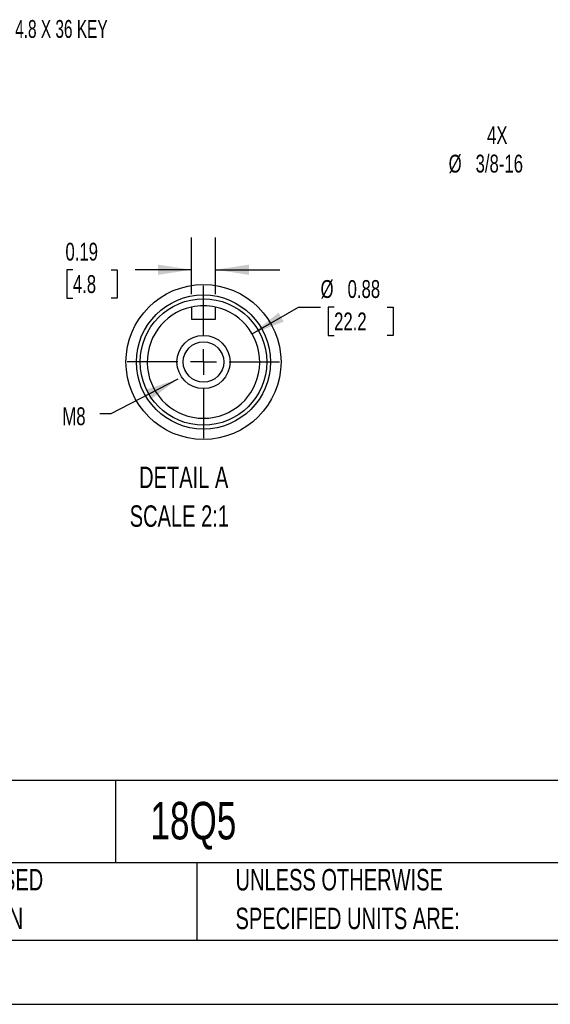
# Model space of a CAD drawing. Header units: inches. Extents: x 0 to 44, y 0 to 34.
# Tile 6 of 18: x 23 to 31.3, y 0 to 15.3. Entities that reach past the tile are written whole.
import ezdxf

# ---------------------------------------------------------------- set-up
doc = ezdxf.new("R2010")
doc.units = ezdxf.units.IN
doc.header["$LTSCALE"] = 4
doc.header["$MEASUREMENT"] = 0
doc.linetypes.add('CENTERX2', pattern=[0.8, 0.5, -0.1, 0.1, -0.1])
doc.layers.add('CENTER', color=40, linetype='CENTERX2')
doc.layers.add('SLD-DEFPOINTS', color=7, linetype='Continuous')
doc.layers.add('DIMENSIONS', color=140, linetype='Continuous', lineweight=25)
doc.layers.add('TEXT', color=140, linetype='Continuous', lineweight=25)
doc.styles.add('SLDTEXTSTYLE0', font='TXT', dxfattribs={"width": 0.7})
doc.styles.add('SLDTEXTSTYLE2', font='TXT', dxfattribs={"width": 0.644444})
doc.dimstyles.new('SLDDIMSTYLE3', dxfattribs={"dimtxt": 0.18, "dimasz": 0.52, "dimexe": 0, "dimexo": 0.0625, "dimgap": 0, "dimtad": 0, "dimtih": 1, "dimtoh": 1, "dimdec": 0, "dimrnd": 1e-09, "dimzin": 0, "dimdsep": 46, "dimtxsty": 'Standard', "dimsah": 1, "dimcen": 0.09, "dimadec": 0, "dimazin": 0, "dimtfac": 0.52, "dimtdec": 0, "dimtofl": 0, "dimtmove": 0, "dimatfit": 3, "dimfxl": 0, "dimfrac": 2, "dimtolj": 1, "dimtzin": 0, "dimarcsym": 0})
doc.dimstyles.new('SLDDIMSTYLE4', dxfattribs={"dimtxt": 0.277778, "dimasz": 0.52, "dimexe": 0, "dimexo": 0.0625, "dimgap": 0.069444, "dimtad": 0, "dimtih": 1, "dimtoh": 1, "dimrnd": 1e-09, "dimzin": 12, "dimdsep": 46, "dimtxsty": 'SLDTEXTSTYLE0', "dimsah": 1, "dimcen": 0, "dimadec": 0, "dimazin": 3, "dimtfac": 1, "dimtofl": 0, "dimtmove": 0, "dimatfit": 3, "dimfxl": 0, "dimfrac": 2, "dimtolj": 1, "dimtzin": 12, "dimarcsym": 0})
doc.dimstyles.new('SLDDIMSTYLE7', dxfattribs={"dimtxt": 0.277778, "dimasz": 0.52, "dimexe": 0, "dimexo": 0.0625, "dimgap": 0.069444, "dimtad": 0, "dimtih": 1, "dimtoh": 1, "dimlfac": 0.5, "dimrnd": 1e-09, "dimdsep": 46, "dimtxsty": 'SLDTEXTSTYLE0', "dimsah": 1, "dimcen": 0.09, "dimadec": 0, "dimazin": 2, "dimtfac": 1, "dimtmove": 0, "dimatfit": 0, "dimfxl": 0, "dimfrac": 2, "dimtolj": 1, "dimtzin": 12, "dimarcsym": 0})
doc.dimstyles.new('SLDDIMSTYLE8', dxfattribs={"dimtxt": 0.277778, "dimasz": 0.52, "dimexe": 0, "dimexo": 0.0625, "dimgap": 0.069444, "dimtad": 0, "dimtih": 1, "dimtoh": 1, "dimlfac": 0.5, "dimrnd": 1e-09, "dimdsep": 46, "dimtxsty": 'SLDTEXTSTYLE0', "dimsah": 1, "dimcen": 0, "dimadec": 0, "dimazin": 2, "dimtfac": 1, "dimtofl": 0, "dimtmove": 0, "dimatfit": 3, "dimfxl": 0, "dimfrac": 2, "dimtolj": 1, "dimtzin": 12, "dimarcsym": 0})

# ---------------------------------------------------------------- blocks, each defined once
blk = doc.blocks.new('SW_NOTE_0')
at = {"layer": 'TEXT', "color": 0, "linetype": 'CENTERX2', "lineweight": 18, "char_height": 0.3333, "attachment_point": 1, "style": 'SLDTEXTSTYLE0'}
for s, insert in [('DETAIL A', (0.146, 0.43)), ('SCALE 2:1', (0, -0.172))]:
    blk.add_mtext(s, dxfattribs=dict(at, insert=insert))
blk = doc.blocks.new('SW_NOTE_0_3')
at = {"layer": 'TEXT', "color": 0, "linetype": 'CENTERX2', "lineweight": 18, "char_height": 0.33333, "attachment_point": 1, "style": 'SLDTEXTSTYLE0'}
for s, insert in [('UNLESS OTHERWISE', (0, 0.43)), ('SPECIFIED UNITS ARE:', (0, -0.172))]:
    blk.add_mtext(s, dxfattribs=dict(at, insert=insert))
blk = doc.blocks.new('SW_NOTE_0_7')
at = {"layer": 'TEXT', "color": 0, "linetype": 'CENTERX2', "lineweight": 18, "char_height": 0.33333, "attachment_point": 1, "style": 'SLDTEXTSTYLE0'}
for s, insert in [('METRIC UNITS USED', (0, 0.43)), ('FOR PART DESIGN', (0, -0.172))]:
    blk.add_mtext(s, dxfattribs=dict(at, insert=insert))
blk = doc.blocks.new('_D_13')
at = {"layer": 'DIMENSIONS'}
for p, q in [((32.084, 13.299), (31.632, 13.299)), ((32.991, 12.392), (32.084, 13.299))]:
    blk.add_line(p, q, dxfattribs=at)
blk.add_solid([(32.991, 12.392), (32.68, 12.817), (32.567, 12.703)], dxfattribs=at)
at = {"layer": 'DIMENSIONS', "char_height": 0.2778, "attachment_point": 1, "style": 'SLDTEXTSTYLE0'}
for s, insert in [('4X', (30.305, 13.658)), ('%%c', (29.708, 13.215)), ('3/8-16', (30.127, 13.216))]:
    blk.add_mtext(s, dxfattribs=dict(at, insert=insert))
blk = doc.blocks.new('_D_14')
at = {"layer": 'DIMENSIONS'}
for p, q in [((25.709, 11.046), (25.709, 11.926)), ((26.085, 11.046), (26.085, 11.926)), ((23.866, 11.425), (23.773, 11.425)), ((23.773, 11.425), (23.773, 10.984)), ((24.461, 11.425), (24.554, 11.425)), ((24.554, 11.425), (24.554, 10.984)), ((25.709, 11.426), (24.837, 11.426)), ((26.085, 11.426), (27.085, 11.426)), ((23.773, 10.984), (23.866, 10.984)), ((24.554, 10.984), (24.461, 10.984))]:
    blk.add_line(p, q, dxfattribs=at)
for points in [[(25.709, 11.426), (25.189, 11.506), (25.189, 11.346)], [(26.085, 11.426), (26.605, 11.346), (26.605, 11.506)]]:
    blk.add_solid(points, dxfattribs=at)
at = {"layer": 'DIMENSIONS', "char_height": 0.2778, "attachment_point": 1, "style": 'SLDTEXTSTYLE0'}
for s, insert in [('0.19', (23.751, 11.846)), ('4.8', (23.866, 11.342))]:
    blk.add_mtext(s, dxfattribs=dict(at, insert=insert))
blk = doc.blocks.new('_D_15')
at = {"layer": 'DIMENSIONS'}
for p, q in [((26.655, 10.429), (27.376, 10.845)), ((27.376, 10.845), (27.717, 10.845)), ((27.927, 10.845), (27.833, 10.845)), ((27.833, 10.845), (27.833, 10.403)), ((28.752, 10.845), (28.846, 10.845)), ((28.846, 10.845), (28.846, 10.403)), ((27.833, 10.403), (27.927, 10.403)), ((28.846, 10.403), (28.752, 10.403))]:
    blk.add_line(p, q, dxfattribs=at)
blk.add_solid([(26.655, 10.429), (27.145, 10.619), (27.065, 10.758)], dxfattribs=at)
at = {"layer": 'DIMENSIONS', "char_height": 0.2778, "attachment_point": 1, "style": 'SLDTEXTSTYLE0'}
for s, insert in [('%%c', (27.717, 11.265)), ('0.88', (28.137, 11.265)), ('22.2', (27.927, 10.761))]:
    blk.add_mtext(s, dxfattribs=dict(at, insert=insert))
blk = doc.blocks.new('SW_CENTERMARKSYMBOL_6')
at = {"layer": 'CENTER', "color": 0}
for p, q in [((0, 0.4), (0, 1.184)), ((0, 0), (0, 0.2)), ((-0.4, 0), (-1.184, 0)), ((0, 0), (-0.2, 0)), ((0, 0), (0.2, 0)), ((0, 0), (0, -0.2)), ((0.4, 0), (1.184, 0)), ((0, -0.4), (0, -1.184))]:
    blk.add_line(p, q, dxfattribs=at)

msp = doc.modelspace()

# ---------------------------------------------------------------- linework, layer by layer
for p, q in [((25.709, 10.846), (25.709, 10.658)), ((26.085, 10.658), (26.085, 10.846)), ((25.709, 10.658), (26.085, 10.658))]:
    msp.add_line(p, q)
at = {"color": 7, "linetype": 'Continuous'}
msp.add_line((44, 0), (0, 0), dxfattribs=at)
for radius in [1.043, 0.984, 0.413, 0.315]:
    msp.add_circle((25.897, 9.991), radius)
for start, end in [(102.4071, 77.5929), (77.5929, 102.4071)]:
    msp.add_arc((25.897, 9.991), 0.875, start, end)
at = {"layer": 'SLD-DEFPOINTS'}
msp.add_circle((25.897, 9.991), 1.205, dxfattribs=at)
at = {"layer": 'TEXT'}
for p, q in [((43, 3.484), (1, 3.484)), ((24.529, 3.484), (24.529, 2.2)), ((43, 2.2), (1, 2.2)), ((25.792, 2.2), (25.792, 1)), ((1, 1), (43, 1))]:
    msp.add_line(p, q, dxfattribs=at)

# ---------------------------------------------------------------- block references
at = {"layer": 'CENTER'}
msp.add_blockref('SW_CENTERMARKSYMBOL_6', (25.897, 9.991), dxfattribs=at)
at = {"layer": 'TEXT', "linetype": 'CENTERX2', "lineweight": 18}
for name, p in [('SW_NOTE_0', (24.75, 7.933)), ('SW_NOTE_0_7', (20.233, 1.675)), ('SW_NOTE_0_3', (26.395, 1.675))]:
    msp.add_blockref(name, p, dxfattribs=at)

# ---------------------------------------------------------------- texts
at = {"layer": 'TEXT', "linetype": 'CENTERX2', "lineweight": 18, "attachment_point": 1}
for s, insert, char_height, style in [('4.8 X 4.8 X 36 KEY', (22.344, 15.31), 0.27778, 'SLDTEXTSTYLE2'), ('M8', (23.703, 9.286), 0.2778, 'SLDTEXTSTYLE0'), ('18Q5', (25.072, 3.149), 0.5833, 'SLDTEXTSTYLE0')]:
    msp.add_mtext(s, dxfattribs=dict(at, insert=insert, char_height=char_height, style=style))

# ---------------------------------------------------------------- dimensions: what is measured, and where the dimension line sits
at = {"layer": 'DIMENSIONS'}
dim = msp.add_diameter_dim_2p(p1=(33.212, 12.171), p2=(32.991, 12.392), text='4X\\P%%c3/8-16', dimstyle='SLDDIMSTYLE4', dxfattribs=at)
dim.commit()
dim.dimension.update_dxf_attribs({"geometry": '_D_13', "text_midpoint": (30.545, 13.299), "dimtype": 163})
dim = msp.add_linear_dim(base=(26.085, 11.426), p1=(25.709, 10.846), p2=(26.085, 10.846), dimstyle='SLDDIMSTYLE7', dxfattribs=at)
dim.commit()
dim.dimension.update_dxf_attribs({"geometry": '_D_14', "text_midpoint": (24.164, 11.426), "dimtype": 160})
dim = msp.add_diameter_dim_2p(p1=(25.1395, 9.5536), p2=(26.6551, 10.4286), dimstyle='SLDDIMSTYLE8', dxfattribs=at)
dim.commit()
dim.dimension.update_dxf_attribs({"geometry": '_D_15', "text_midpoint": (28.3396, 10.8446), "dimtype": 163})

# ---------------------------------------------------------------- leaders
at = {"layer": 'TEXT', "linetype": 'CENTERX2', "lineweight": 18}
msp.add_leader([(25.496, 9.722), (24.458, 9.184), (24.287, 9.184)], dimstyle='SLDDIMSTYLE3', dxfattribs=at)

doc.saveas('drawing.dxf')
